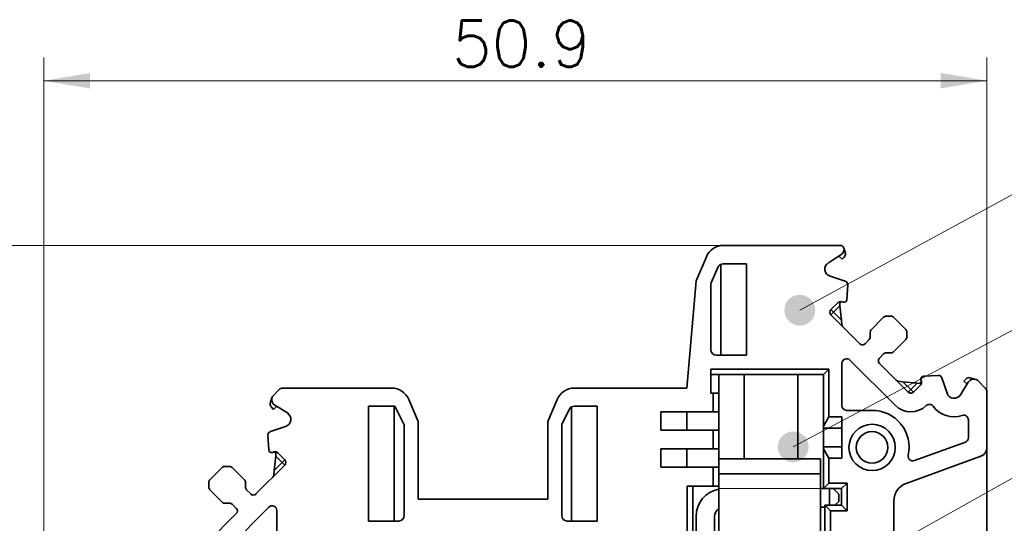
# Model space of a CAD drawing. Header units: millimetres. Extents: x 6 to 292, y 26 to 225.
# Tile 5 of 26: x 56 to 109, y 136 to 163. Entities that reach past the tile are written whole.
import ezdxf
from ezdxf.enums import TextEntityAlignment as Align

# ---------------------------------------------------------------- set-up
doc = ezdxf.new("R2010")
doc.units = ezdxf.units.MM
doc.layers.add('可见', color=7, linetype='Continuous')
doc.layers.add('相切', color=7, linetype='Continuous')
doc.layers.add('尺寸层', color=5, linetype='Continuous', lineweight=13)
doc.styles.add('SEACAD_romans_shx', font='romans.shx', dxfattribs={"width": 0.8})
doc.dimstyles.new('DEGSON', dxfattribs={"dimtxt": 2.5, "dimasz": 2.5, "dimexe": 1.25, "dimexo": 0.75, "dimgap": 0.75, "dimtad": 1, "dimdsep": 46, "dimtxsty": 'SEACAD_romans_shx', "dimblk1": '_SE_FILLED', "dimblk2": '_SE_FILLED', "dimsah": 1, "dimcen": 1.25, "dimadec": 1, "dimazin": 0, "dimtfac": 0.7, "dimtdec": 3, "dimtmove": 0, "dimatfit": 3, "dimfxl": 1, "dimtolj": 1, "dimarcsym": 0})

# ---------------------------------------------------------------- blocks, each defined once
blk = doc.blocks.new('SEANNOT_GROUP')
at = {"layer": '尺寸层'}
h = blk.add_hatch(color=256, dxfattribs=at)
edge = h.paths.add_edge_path()
edge.add_ellipse((97.84, 147.381), major_axis=(0.833, 0), ratio=1, start_angle=0, end_angle=360)
blk.add_line((115.122, 156.779), (118.872, 156.779), dxfattribs=at)
blk.add_lwpolyline([(115.122, 156.779), (97.84, 147.381)], dxfattribs=at)
blk = doc.blocks.new('SEANNOT_GROUP1')
at = {"layer": '尺寸层'}
h = blk.add_hatch(color=256, dxfattribs=at)
edge = h.paths.add_edge_path()
edge.add_ellipse((93.247, 129.307), major_axis=(0.833, 0), ratio=1, start_angle=0, end_angle=360)
blk.add_line((115.156, 141.591), (119.116, 141.591), dxfattribs=at)
blk.add_lwpolyline([(115.156, 141.591), (93.247, 129.307)], dxfattribs=at)
blk = doc.blocks.new('SEANNOT_GROUP2')
at = {"layer": '尺寸层'}
h = blk.add_hatch(color=256, dxfattribs=at)
edge = h.paths.add_edge_path()
edge.add_ellipse((97.486, 140.006), major_axis=(0.833, 0), ratio=1, start_angle=0, end_angle=360)
blk.add_line((115.376, 149.531), (119.336, 149.531), dxfattribs=at)
blk.add_lwpolyline([(115.376, 149.531), (97.486, 140.006)], dxfattribs=at)
blk = doc.blocks.new('SE1')
at = {"layer": '可见', "color": 7, "linetype": 'Continuous', "lineweight": 35}
for p, q in [((99.677, 150.877), (93.719, 150.877)), ((100.033, 150.877), (99.677, 150.877)), ((100.305, 150.458), (100.225, 150.733)), ((92.798, 150.268), (92.249, 148.973)), ((93.579, 149.851), (93.579, 144.953)), ((94.961, 149.877), (93.7, 149.877)), ((94.961, 149.877), (94.961, 144.953)), ((99.382, 149.943), (100.062, 150.368)), ((99.956, 150.301), (100.123, 150.133)), ((100.123, 150.133), (100.239, 150.249)), ((93.066, 148.85), (93.424, 149.694)), ((92.249, 148.973), (91.742, 143.177)), ((100.296, 148.945), (99.474, 149.22)), ((93.042, 145.253), (93.042, 148.733)), ((100.382, 147.948), (100.432, 148.743)), ((99.525, 147.411), (99.902, 147.787)), ((100.095, 147.839), (100.193, 147.812)), ((99.525, 147.411), (99.667, 147.269)), ((99.667, 147.269), (99.525, 147.128)), ((99.999, 147.724), (100.01, 147.613)), ((100.01, 147.613), (100.091, 146.845)), ((101.08, 145.574), (99.525, 147.128)), ((100.091, 146.845), (100.117, 146.599)), ((102.364, 146.999), (101.704, 146.339)), ((102.763, 147.057), (102.505, 147.057)), ((103.565, 146.339), (102.905, 146.999)), ((101.645, 146.197), (101.645, 145.939)), ((103.624, 145.939), (103.624, 146.197)), ((101.586, 145.798), (101.362, 145.574)), ((102.905, 145.138), (103.565, 145.798)), ((102.505, 145.079), (102.763, 145.079)), ((94.961, 144.953), (93.342, 144.953)), ((102.987, 142.25), (100.543, 144.693)), ((102.14, 144.796), (102.364, 145.02)), ((93.042, 144.203), (93.042, 142.903)), ((93.042, 144.203), (99.417, 144.203)), ((99.117, 143.903), (99.417, 144.203)), ((99.417, 144.203), (99.417, 141.62)), ((100.117, 144.517), (100.117, 142.227)), ((103.694, 142.959), (102.14, 144.514)), ((93.042, 143.903), (99.117, 143.903)), ((93.467, 143.903), (93.467, 142.903)), ((94.842, 143.903), (94.842, 139.357)), ((97.742, 139.357), (97.742, 143.903)), ((99.117, 141.12), (99.117, 143.903)), ((103.165, 143.551), (103.411, 143.525)), ((103.411, 143.525), (104.179, 143.444)), ((104.378, 143.627), (104.405, 143.529)), ((105.309, 143.866), (104.514, 143.816)), ((105.787, 142.908), (105.511, 143.73)), ((106.934, 143.496), (106.509, 142.816)), ((106.7, 143.557), (106.815, 143.673)), ((106.867, 143.389), (106.7, 143.557)), ((107.024, 143.74), (107.335, 143.649)), ((107.358, 143.643), (107.335, 143.649)), ((107.854, 143.181), (107.443, 143.592)), ((69.744, 143.103), (69.375, 142.733)), ((69.921, 143.177), (75.814, 143.177)), ((85.669, 143.177), (91.742, 143.177)), ((103.694, 142.959), (103.835, 143.101)), ((103.835, 143.101), (103.977, 142.959)), ((104.353, 143.335), (103.977, 142.959)), ((104.179, 143.444), (104.29, 143.433)), ((107.942, 139.974), (107.942, 142.969)), ((69.354, 142.661), (69.263, 142.351)), ((69.375, 142.733), (69.354, 142.661)), ((77.242, 141.374), (76.735, 142.568)), ((84.748, 142.568), (84.242, 141.374)), ((93.042, 142.903), (93.167, 142.903)), ((93.167, 141.903), (93.167, 142.903)), ((93.167, 142.903), (93.467, 142.903)), ((93.467, 142.903), (93.467, 141.903)), ((69.33, 142.142), (69.445, 142.027)), ((69.445, 142.027), (69.613, 142.194)), ((69.506, 142.261), (70.187, 141.836)), ((74.572, 142.203), (74.572, 136.003)), ((74.572, 142.203), (75.992, 142.203)), ((75.955, 136.003), (75.955, 142.203)), ((75.992, 142.203), (76.492, 141.203)), ((85.023, 141.266), (85.409, 142.037)), ((85.529, 142.164), (85.529, 136.003)), ((85.677, 142.203), (86.911, 142.203)), ((86.911, 142.203), (86.911, 136.003)), ((90.342, 140.903), (90.342, 141.903)), ((90.342, 141.903), (93.167, 141.903)), ((91.742, 140.903), (91.742, 141.903)), ((93.467, 141.903), (93.167, 141.903)), ((93.467, 141.903), (93.467, 140.903)), ((100.367, 141.977), (101.742, 141.977)), ((77.242, 137.177), (77.242, 141.374)), ((84.242, 137.177), (84.242, 141.374)), ((99.417, 141.62), (99.117, 141.12)), ((99.417, 141.62), (100.117, 141.62)), ((100.117, 139.403), (100.117, 141.62)), ((106.942, 140.499), (106.942, 141.463)), ((70.094, 141.114), (69.273, 140.838)), ((76.492, 141.203), (76.492, 136.303)), ((84.992, 136.303), (84.992, 141.132)), ((90.342, 140.903), (93.167, 140.903)), ((93.167, 139.903), (93.167, 140.903)), ((93.167, 140.903), (93.467, 140.903)), ((93.467, 140.903), (93.467, 139.903)), ((99.117, 141.02), (99.117, 141.12)), ((99.117, 141.02), (99.117, 140.003)), ((99.117, 141.02), (100.117, 141.02)), ((69.137, 140.636), (69.186, 139.841)), ((90.342, 138.903), (90.342, 139.903)), ((90.342, 139.903), (93.167, 139.903)), ((91.742, 138.903), (91.742, 139.903)), ((93.467, 139.903), (93.167, 139.903)), ((93.467, 139.903), (93.467, 139.357)), ((100.117, 140.003), (99.117, 140.003)), ((99.117, 139.903), (99.117, 140.003)), ((99.117, 139.903), (99.417, 139.403)), ((99.117, 137.753), (99.117, 139.903)), ((104.026, 139.262), (106.777, 140.264)), ((107.942, 129.245), (107.942, 139.974)), ((69.375, 139.705), (69.473, 139.732)), ((69.477, 138.738), (69.558, 139.506)), ((69.558, 139.506), (69.57, 139.617)), ((69.667, 139.68), (70.043, 139.304)), ((69.902, 139.163), (70.043, 139.304)), ((93.467, 138.557), (93.467, 139.357)), ((93.467, 139.357), (98.967, 139.357)), ((98.967, 138.557), (98.967, 139.357)), ((100.117, 139.403), (99.417, 139.403)), ((99.417, 139.403), (99.417, 138.053)), ((103.575, 138.034), (107.613, 139.504)), ((66.664, 138.892), (66.004, 138.232)), ((67.063, 138.951), (66.805, 138.951)), ((67.865, 138.232), (67.205, 138.892)), ((70.043, 139.021), (68.489, 137.467)), ((69.451, 138.492), (69.477, 138.738)), ((70.043, 139.021), (69.902, 139.163)), ((90.342, 138.903), (93.167, 138.903)), ((93.167, 137.877), (93.167, 138.903)), ((93.167, 138.903), (93.467, 138.903)), ((93.467, 138.557), (93.467, 138.223)), ((93.467, 138.557), (98.967, 138.557)), ((93.467, 137.757), (93.467, 138.223)), ((98.967, 138.557), (98.967, 137.757)), ((65.945, 138.09), (65.945, 137.832)), ((66.004, 137.691), (66.664, 137.031)), ((67.923, 137.832), (67.923, 138.09)), ((68.206, 137.467), (67.982, 137.691)), ((91.767, 132.953), (91.767, 137.877)), ((91.767, 137.877), (93.167, 137.877)), ((92.067, 137.877), (92.067, 132.453)), ((93.467, 137.877), (93.167, 137.877)), ((93.467, 132.457), (93.467, 137.757)), ((99.117, 137.757), (98.967, 137.757)), ((98.967, 137.757), (98.967, 134.35)), ((99.417, 138.053), (99.117, 137.753)), ((99.117, 137.753), (100.092, 137.753)), ((99.417, 138.053), (100.392, 138.053)), ((99.442, 136.853), (99.442, 137.753)), ((99.645, 137.753), (99.942, 137.457)), ((100.392, 138.053), (100.092, 137.753)), ((100.092, 137.753), (100.092, 136.853)), ((100.392, 138.053), (100.392, 136.553)), ((84.242, 137.177), (77.242, 137.177)), ((99.942, 137.457), (99.942, 137.057)), ((66.805, 136.972), (67.063, 136.972)), ((69.192, 136.753), (66.855, 134.416)), ((67.205, 136.913), (67.429, 136.689)), ((69.619, 132.953), (69.619, 136.577)), ((98.967, 136.757), (99.192, 136.757)), ((99.192, 136.853), (99.492, 136.553)), ((99.192, 132.118), (99.192, 136.853)), ((100.092, 136.853), (99.192, 136.853)), ((99.942, 137.057), (99.738, 136.853)), ((100.392, 136.553), (100.092, 136.853)), ((102.917, 130.989), (102.917, 137.094)), ((67.429, 136.407), (65.874, 134.852)), ((92.247, 136.257), (92.247, 129.307)), ((93.247, 136.257), (93.247, 129.307)), ((100.392, 136.553), (99.492, 136.553)), ((99.492, 136.553), (99.492, 131.994)), ((76.192, 136.003), (74.572, 136.003)), ((86.911, 136.003), (85.292, 136.003))]:
    blk.add_line(p, q, dxfattribs=at)
for radius in [1.25, 0.85]:
    blk.add_circle((101.742, 139.977), radius, dxfattribs=at)
for centre, radius, start, end in [((93.719, 149.877), 1, 90, 156.9866), ((100.033, 150.677), 0.2, 20.8589, 90), ((99.874, 150.669), 0.355, 301.9919, 12.8217), ((100.033, 150.677), 0.2, 16.2463, 20.8589), ((100.07, 150.418), 0.239, 315, 9.7064), ((93.7, 149.577), 0.3, 90, 156.9865), ((99.594, 149.603), 0.401, 121.9919, 252.5893), ((93.342, 148.733), 0.3, 156.9865, 180), ((100.232, 148.755), 0.2, 356.4237, 71.4443), ((100.043, 147.646), 0.2, 74.9046, 135), ((100.098, 147.734), 0.1, 74.9046, 186.022), ((100.232, 147.957), 0.15, 254.9046, 356.4237), ((99.667, 147.269), 0.2, 135, 225), ((102.505, 146.857), 0.2, 90, 135), ((102.763, 146.857), 0.2, 45, 90), ((100.316, 146.62), 0.2, 186.022, 225), ((101.845, 146.197), 0.2, 135, 180), ((103.424, 146.197), 0.2, 0, 45), ((101.445, 145.939), 0.2, 315, 0), ((103.424, 145.939), 0.2, 315, 0), ((93.342, 145.253), 0.3, 180, 270), ((101.221, 145.715), 0.2, 225, 315), ((102.505, 144.879), 0.2, 90, 135), ((102.763, 145.279), 0.2, 270, 315), ((100.367, 144.517), 0.25, 45, 180), ((102.281, 144.655), 0.2, 135, 225), ((103.186, 143.75), 0.2, 225, 263.978), ((104.3, 143.532), 0.1, 263.978, 15.0954), ((104.212, 143.477), 0.2, 315, 15.0954), ((104.523, 143.666), 0.15, 93.5763, 195.0954), ((105.321, 143.666), 0.2, 18.5557, 93.5763), ((106.984, 143.504), 0.239, 80.2866, 135), ((107.235, 143.308), 0.355, 73.7537, 148.0081), ((107.302, 143.451), 0.2, 45, 73.7537), ((69.921, 142.927), 0.25, 90, 135), ((75.814, 142.177), 1, 23.0134, 90), ((85.669, 142.177), 1, 90, 156.9866), ((103.835, 143.1), 0.2, 225, 315), ((107.642, 142.969), 0.3, 0.0019, 45), ((69.694, 142.562), 0.355, 163.7616, 238.0081), ((106.169, 143.028), 0.401, 197.4107, 328.0081), ((69.498, 142.311), 0.239, 170.2936, 225), ((85.677, 141.903), 0.3, 90, 153.4349), ((100.367, 142.227), 0.25, 180, 270), ((101.742, 139.977), 2, 347.7015, 90), ((103.835, 143.098), 1.2, 225, 313.7789), ((104.839, 142.051), 0.25, 36.2737, 133.7789), ((106.169, 143.028), 1.4, 216.2737, 288.469), ((69.974, 141.496), 0.401, 287.4107, 58.0081), ((106.692, 141.463), 0.25, 0, 108.469), ((69.336, 140.648), 0.2, 108.5557, 183.5763), ((85.292, 141.132), 0.3, 153.4349, 180), ((106.692, 140.499), 0.25, 290, 360), ((69.336, 139.85), 0.15, 183.5763, 285.0954), ((107.442, 139.974), 0.5, 290, 360), ((69.47, 139.627), 0.1, 353.978, 105.0954), ((69.525, 139.539), 0.2, 45, 105.0954), ((69.902, 139.163), 0.2, 315, 45), ((103.94, 139.497), 0.25, 167.7015, 290), ((66.805, 138.751), 0.2, 90, 135), ((67.063, 138.751), 0.2, 45, 90), ((66.145, 138.09), 0.2, 135, 180), ((67.723, 138.09), 0.2, 0, 45), ((69.252, 138.513), 0.2, 315, 353.978), ((66.145, 137.832), 0.2, 180, 225), ((68.123, 137.832), 0.2, 180, 225), ((93.747, 136.257), 1.5, 100.7556, 180), ((103.917, 137.094), 1, 110, 179.9993), ((68.347, 137.608), 0.2, 225, 315), ((66.805, 137.172), 0.2, 225, 270), ((67.063, 136.772), 0.2, 45, 90), ((67.287, 136.548), 0.2, 315, 45), ((69.369, 136.577), 0.25, 0, 135), ((93.747, 136.257), 0.5, 124.046, 180), ((76.192, 136.303), 0.3, 270, 0), ((85.292, 136.303), 0.3, 180, 270)]:
    blk.add_arc(centre, radius, start, end, dxfattribs=at)
at = {"layer": '相切', "color": 7, "linetype": 'Continuous', "lineweight": 13}
for p, q in [((99.667, 147.269), (100.01, 147.613)), ((100.091, 146.845), (99.667, 147.269)), ((103.835, 143.101), (103.411, 143.525)), ((104.179, 143.444), (103.835, 143.101)), ((69.558, 139.506), (69.902, 139.163)), ((69.902, 139.163), (69.477, 138.738)), ((93.467, 137.757), (98.967, 137.757))]:
    blk.add_line(p, q, dxfattribs=at)
blk = doc.blocks.new('DMBLK6')
at = {"layer": '尺寸层', "transparency": 16777216}
for points in [[(59.542, 160.182), (57.042, 159.766), (59.542, 159.349)], [(105.442, 160.182), (105.442, 159.349), (107.942, 159.766)]]:
    blk.add_hatch(color=256, dxfattribs=at).paths.add_polyline_path(points)
for p, q in [((57.042, 106.103), (57.042, 161.016)), ((107.942, 140.724), (107.942, 161.016)), ((107.942, 159.766), (57.042, 159.766))]:
    blk.add_line(p, q, dxfattribs=at)
at = {"layer": '尺寸层', "transparency": 16777216, "style": 'SEACAD_romans_shx'}
blk.add_text('50.9', height=2.5, dxfattribs=at).set_placement((79.068, 163.016), align=Align.TOP_LEFT)
blk = doc.blocks.new('_SE_FILLED')
at = {"color": 0}
blk.add_line((0, 0), (-1, 0), dxfattribs=at)
blk.add_solid([(0, 0), (-1, -0.1665), (-1, 0.1665), (0, 0)], dxfattribs=at)
blk = doc.blocks.new('DMBLK7')
at = {"layer": '尺寸层', "transparency": 16777216}
for points in [[(38.186, 148.377), (39.019, 148.377), (38.603, 150.877)], [(38.186, 105.677), (38.603, 103.177), (39.019, 105.677)]]:
    blk.add_hatch(color=256, dxfattribs=at).paths.add_polyline_path(points)
for p, q in [((95.948, 150.877), (37.353, 150.877)), ((38.603, 103.177), (38.603, 150.877)), ((58.838, 103.177), (37.353, 103.177))]:
    blk.add_line(p, q, dxfattribs=at)
at = {"layer": '尺寸层', "transparency": 16777216, "style": 'SEACAD_romans_shx'}
blk.add_text('47.7', height=2.5, rotation=90, dxfattribs=at).set_placement((35.353, 123.603), align=Align.TOP_LEFT)
blk = doc.blocks.new('DMBLK8')
at = {"layer": '尺寸层', "transparency": 16777216}
for points in [[(48.476, 148.377), (49.309, 148.377), (48.892, 150.877)], [(48.476, 111.677), (48.892, 109.177), (49.309, 111.677)]]:
    blk.add_hatch(color=256, dxfattribs=at).paths.add_polyline_path(points)
for p, q in [((95.948, 150.877), (47.642, 150.877)), ((48.892, 150.877), (48.892, 109.177)), ((65.949, 109.177), (47.642, 109.177))]:
    blk.add_line(p, q, dxfattribs=at)
at = {"layer": '尺寸层', "transparency": 16777216, "style": 'SEACAD_romans_shx'}
blk.add_text('41.7', height=2.5, rotation=90, dxfattribs=at).set_placement((45.642, 126.603), align=Align.TOP_LEFT)

msp = doc.modelspace()

# ---------------------------------------------------------------- block references
at = {"layer": '尺寸层'}
for name in ['SEANNOT_GROUP', 'SE1', 'SEANNOT_GROUP2', 'SEANNOT_GROUP1']:
    msp.add_blockref(name, (0, 0), dxfattribs=at)

# ---------------------------------------------------------------- dimensions: what is measured, and where the dimension line sits
dim = msp.add_linear_dim(base=(57.042, 159.766), p1=(107.942, 139.974), p2=(57.042, 105.353), text='\\A1;<>', dimstyle='DEGSON', dxfattribs=at)
dim.commit()
dim.dimension.update_dxf_attribs({"geometry": 'DMBLK6', "text_midpoint": (82.492, 159.766), "dimtype": 160})
for base, p1, p2, picture, middle in [((38.603, 150.877), (59.588, 103.177), (96.698, 150.877), 'DMBLK7', (38.603, 127.027)), ((48.892, 109.177), (96.698, 150.877), (66.699, 109.177), 'DMBLK8', (48.892, 130.027))]:
    dim = msp.add_linear_dim(base=base, p1=p1, p2=p2, angle=90, text='\\A1;<>', dimstyle='DEGSON', dxfattribs=at)
    dim.commit()
    dim.dimension.update_dxf_attribs({"geometry": picture, "text_midpoint": middle, "dimtype": 160})

doc.saveas('drawing.dxf')
